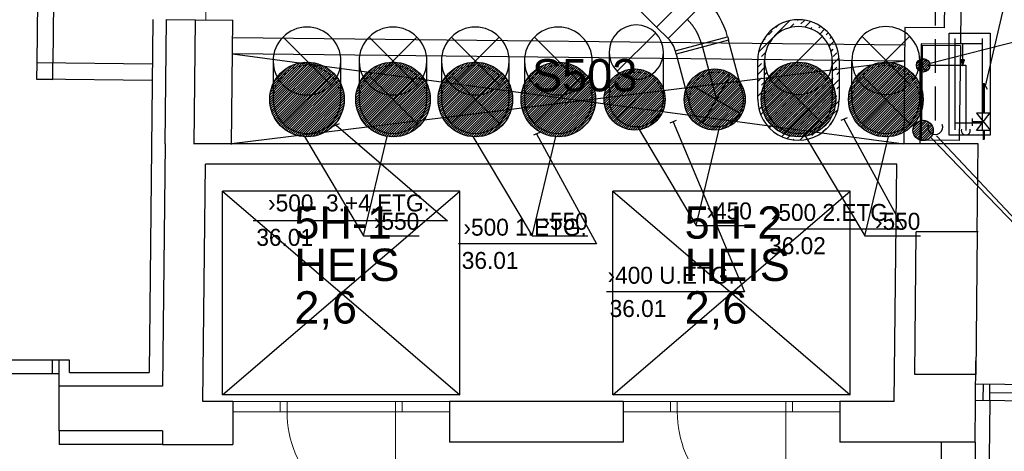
# Model space of a CAD drawing. Header units: millimetres. Extents: x 0 to 83248, y 0 to 52411.
# Tile 47 of 63: x 48700 to 55965, y 20663 to 23843. Entities that reach past the tile are written whole.
import ezdxf
from ezdxf.enums import TextEntityAlignment as Align

# ---------------------------------------------------------------- set-up
doc = ezdxf.new("R2010")
doc.units = ezdxf.units.MM
doc.header["$LTSCALE"] = 50
doc.header["$MEASUREMENT"] = 0
doc.header["$PDMODE"] = 1
for name, pattern in [('2V-CENT', [23, 20, -1.5, 0, -1.5]), ('V-GOMD', [0.8, 0.4, -0.4]), ('V-KV', [2, 1, 1]), ('V-SPV', [7, 5, -1, 0, -1])]:
    doc.linetypes.add(name, pattern=pattern)
doc.layers.get('0').update_dxf_attribs({"linetype": 'CONTINUOUS'})
doc.layers.get('DEFPOINTS').update_dxf_attribs({"linetype": 'CONTINUOUS'})
for name, color, linetype in [('20605A200D001$0$832 Rominfo', 7, 'CONTINUOUS'), ('20605A200D001$0$A12-HEL1', 251, 'CONTINUOUS'), ('20605A200D001$0$A12-HEL2', 251, 'CONTINUOUS'), ('20605A200D001$0$A12-HEL3', 251, 'CONTINUOUS'), ('20605A200D001$0$A12-HEL4', 251, 'CONTINUOUS'), ('20605A200D001$0$A23-HEL1', 251, 'CONTINUOUS'), ('20605A200D001$0$A23-HEL3', 251, 'CONTINUOUS'), ('20605A200D001$0$A24-HEL1', 251, 'CONTINUOUS'), ('20605A200D001$0$A24-HEL2', 251, 'CONTINUOUS'), ('UTSP', 4, 'CONTINUOUS'), ('UTSP_T', 1, 'CONTINUOUS'), ('V060-', 3, 'CONTINUOUS'), ('V061-', 1, 'CONTINUOUS'), ('V080', 1, 'CONTINUOUS'), ('V080-', 3, 'CONTINUOUS'), ('V081', 1, 'CONTINUOUS'), ('V090-', 2, 'CONTINUOUS'), ('V091', 1, 'CONTINUOUS')]:
    doc.layers.add(name, color=color, linetype=linetype)
doc.styles.add('20605A200D001$0$Arial', font='arial.ttf', dxfattribs={"height": 238.125})
doc.styles.add('FISO', font='fiso')
doc.styles.add('ISO', font='ISO')

# ---------------------------------------------------------------- blocks, each defined once
blk = doc.blocks.new('TLC90', base_point=(0, 4))
at = {"color": 1}
for p, q in [((-0.346, 4.346), (0.346, 3.654)), ((-0.346, 3.654), (0.346, 4.346))]:
    blk.add_line(p, q, dxfattribs=at)
blk = doc.blocks.new('FLC90', base_point=(0, 5))
at = {"color": 1}
blk.add_line((-0.346, 4.654), (0.346, 5.346), dxfattribs=at)
blk = doc.blocks.new('CBOJ90_NB', base_point=(86107.402, 31352.24))
at = {"color": 0, "linetype": 'ByBlock'}
blk.add_line((86106.402, 31352.24), (86107.402, 31352.24), dxfattribs=at)
blk = doc.blocks.new('FLCG90', base_point=(0, 3))
at = {"color": 1, "linetype": 'V-GOMD'}
blk.add_line((-0.346, 2.654), (0.346, 3.346), dxfattribs=at)
blk = doc.blocks.new('TLCG90', base_point=(0, 5))
at = {"color": 1, "linetype": 'V-GOMD'}
for p, q in [((-0.346, 5.346), (0.346, 4.654)), ((-0.346, 4.654), (0.346, 5.346))]:
    blk.add_line(p, q, dxfattribs=at)
blk = doc.blocks.new('A504')
at = {"color": 0}
for p, q in [((-378.8, -15.3), (375.3, -15.3)), ((-378.8, -317), (-378.8, -15.3)), ((-6.1, -73.1), (-6.1, -59.1)), ((-6.1, -59.1), (211.2, -59.1)), ((-1.8, -72.7), (-1.8, -64.7)), ((-1.8, -64.7), (211.2, -64.7)), ((339.2, -115.3), (208.5, -14.7)), ((211.2, -115), (338.4, -14.3)), ((211.2, -17.1), (211.2, -115)), ((275.8, -67.5), (275.8, -145.8)), ((338.4, -59.1), (406.9, -59.1)), ((338.4, -64.7), (408.9, -64.7)), ((339.2, -14.7), (339.2, -115.3)), ((375.3, -15.3), (375.3, -317)), ((-338.6, -72.7), (335, -72.7)), ((-298.4, -72.7), (-298.4, -273.9)), ((284.8, -72.7), (284.8, -273.9)), ((-137.3, -218.5), (-180.4, -204.6)), ((-180.4, -204.6), (-180.4, -229.7)), ((250.3, -145.8), (305.1, -145.8)), ((-338.6, -273.9), (335, -273.9)), ((-303.7, -218.5), (-137.3, -218.5)), ((-180.4, -229.7), (-137.3, -218.5)), ((375.3, -317), (-378.8, -317))]:
    blk.add_line(p, q, dxfattribs=at)
blk = doc.blocks.new('*X148')
at = {"color": 0}
for p, q in [((50544.9, 23250.5), (50824.8, 23530.5)), ((50545.1, 23268.5), (50806.9, 23530.2)), ((50545.7, 23233.7), (50841.7, 23529.7)), ((50546.7, 23287.7), (50787.6, 23528.7)), ((50547.4, 23217.7), (50857.6, 23527.9)), ((50550, 23202.6), (50872.8, 23525.4)), ((50550, 23308.7), (50766.6, 23525.4)), ((50553.2, 23188.2), (50887.2, 23522.2)), ((50555.7, 23332.1), (50743.3, 23519.7)), ((50557.1, 23174.4), (50901, 23518.3)), ((50561.5, 23161.1), (50914.2, 23513.8)), ((50565.1, 23359.1), (50716.2, 23510.3)), ((50566.5, 23148.5), (50926.9, 23508.8)), ((50572, 23136.3), (50939.1, 23503.3)), ((50578, 23124.6), (50950.8, 23497.4)), ((50582.1, 23393.9), (50681.5, 23493.2)), ((50584.4, 23113.3), (50962, 23490.9)), ((50591.3, 23102.5), (50972.8, 23484)), ((50598.6, 23092.2), (50983.2, 23476.7)), ((50606.3, 23082.2), (50993.2, 23469)), ((50614.5, 23072.6), (51002.7, 23460.9)), ((50623, 23063.5), (51011.9, 23452.4)), ((50631.9, 23054.7), (51020.6, 23443.4)), ((50641.2, 23046.4), (51029, 23434.1)), ((50651, 23038.5), (51036.9, 23424.4)), ((50661.1, 23030.9), (51044.4, 23414.2)), ((50671.7, 23023.8), (51051.5, 23403.6)), ((50682.7, 23017.2), (51058.2, 23392.6)), ((50694.2, 23010.9), (51064.4, 23381.2)), ((50706.1, 23005.2), (51070.2, 23369.3)), ((50718.5, 22999.9), (51075.5, 23356.9)), ((50731.4, 22995.1), (51080.2, 23344)), ((50744.9, 22990.9), (51084.4, 23330.5)), ((50759, 22987.4), (51088, 23316.4)), ((50773.7, 22984.4), (51090.9, 23301.6)), ((50789.2, 22982.3), (51093.1, 23286.1)), ((50805.6, 22980.9), (51094.4, 23269.8)), ((50822.9, 22980.6), (51094.8, 23252.5)), ((50841.4, 22981.4), (51094, 23234)), ((50861.4, 22983.7), (51091.7, 23214)), ((50883.3, 22988), (51087.4, 23192)), ((50908.2, 22995.1), (51080.2, 23167.2)), ((50937.9, 23007.2), (51068.2, 23137.4)), ((50981.5, 23033.1), (51042.3, 23093.9))]:
    blk.add_line(p, q, dxfattribs=at)
blk = doc.blocks.new('*X149')
at = {"color": 0}
for p, q in [((53012.3, 23260.8), (53232, 23480.5)), ((53012.6, 23243.4), (53249.4, 23480.2)), ((53013.6, 23279.7), (53213.1, 23479.2)), ((53014, 23227.2), (53265.6, 23478.8)), ((53016.5, 23212), (53280.8, 23476.3)), ((53016.8, 23300.7), (53192.1, 23476)), ((53019.8, 23197.6), (53295.2, 23473)), ((53023.1, 23324.6), (53168.2, 23469.7)), ((53023.9, 23184), (53308.8, 23468.9)), ((53028.7, 23171.1), (53321.7, 23464.1)), ((53034.1, 23158.8), (53334, 23458.7)), ((53035.1, 23354.2), (53138.5, 23457.7)), ((53040.1, 23147.1), (53345.7, 23452.7)), ((53046.6, 23136), (53356.8, 23446.2)), ((53053.7, 23125.4), (53367.4, 23439.1)), ((53061.3, 23115.3), (53377.5, 23431.5)), ((53069.4, 23105.7), (53387.1, 23423.4)), ((53078, 23096.6), (53396.2, 23414.8)), ((53087, 23088), (53404.8, 23405.8)), ((53096.6, 23079.9), (53412.9, 23396.2)), ((53106.7, 23072.3), (53420.5, 23386.1)), ((53117.3, 23065.2), (53427.6, 23375.5)), ((53128.4, 23058.6), (53434.1, 23364.4)), ((53140, 23052.6), (53440.2, 23352.8)), ((53152.3, 23047.2), (53445.6, 23340.5)), ((53165.2, 23042.4), (53450.4, 23327.6)), ((53178.7, 23038.3), (53454.5, 23314.1)), ((53193, 23034.9), (53457.9, 23299.8)), ((53208.2, 23032.4), (53460.4, 23284.6)), ((53224.4, 23030.9), (53461.9, 23268.4)), ((53241.7, 23030.6), (53462.2, 23251.1)), ((53260.6, 23031.8), (53461, 23232.2)), ((53281.4, 23034.9), (53457.9, 23211.4)), ((53305.2, 23041.1), (53451.7, 23187.6)), ((53334.5, 23052.6), (53440.2, 23158.3)), ((53388.4, 23088.9), (53403.9, 23104.4))]:
    blk.add_line(p, q, dxfattribs=at)
blk = doc.blocks.new('*X150')
at = {"color": 0}
for p, q in [((55316.9, 23514.8), (55359.3, 23557.2)), ((55317.4, 23497.6), (55376.4, 23556.6)), ((55322, 23484.6), (55389.5, 23552)), ((55329.3, 23474.1), (55399.9, 23544.8)), ((55338.8, 23466), (55408.1, 23535.2)), ((55350.7, 23460.2), (55413.9, 23523.3)), ((55365.9, 23457.7), (55416.4, 23508.2)), ((55388.9, 23463), (55411, 23485.2))]:
    blk.add_line(p, q, dxfattribs=at)
blk = doc.blocks.new('*X151')
at = {"color": 0}
for p, q in [((55291.4, 23029.7), (55364, 23102.2)), ((55292.7, 23013.3), (55380.4, 23100.9)), ((55295.3, 23051.3), (55342.4, 23098.3)), ((55296.7, 22999.6), (55394.1, 23097)), ((55302.6, 22987.8), (55405.8, 23091)), ((55310.1, 22977.7), (55416, 23083.5)), ((55319.1, 22969), (55424.6, 23074.5)), ((55329.7, 22961.9), (55431.8, 23064)), ((55341.9, 22956.4), (55437.3, 23051.8)), ((55356.1, 22953), (55440.7, 23037.5)), ((55373.4, 22952.6), (55441.1, 23020.2)), ((55397.6, 22959), (55434.6, 22996.1))]:
    blk.add_line(p, q, dxfattribs=at)
blk = doc.blocks.new('CBOJ90_UB', base_point=(86107.592, 31354.077))
at = {"color": 0, "linetype": 'ByBlock'}
blk.add_line((86106.592, 31354.077), (86107.592, 31354.077), dxfattribs=at)
blk = doc.blocks.new('C90', base_point=(16233, 22618))
at = {"color": 0, "linetype": 'ByBlock'}
blk.add_circle((16233, 22618), 0.5, dxfattribs=at)
blk = doc.blocks.new('KBOJ90_UB', base_point=(86107.592, 31354.077))
at = {"color": 0, "linetype": 'ByBlock'}
for p, q in [((86107.592, 31354.577), (86106.592, 31354.577)), ((86106.592, 31354.577), (86106.592, 31353.577)), ((86106.592, 31353.577), (86107.592, 31353.577))]:
    blk.add_line(p, q, dxfattribs=at)
blk.add_blockref('C90', (86107.592, 31354.077), dxfattribs=at)
blk = doc.blocks.new('3BOJ90_UB', base_point=(86107.592, 31354.077))
blk.add_point((86106.592, 31354.077))
at = {"color": 0, "linetype": 'ByBlock'}
blk.add_blockref('KBOJ90_UB', (86107.592, 31354.077), dxfattribs=at)
at = {"color": 1, "linetype": '2V-CENT'}
blk.add_blockref('CBOJ90_UB', (86107.592, 31354.077), dxfattribs=at)
at = {"style": 'ISO', "flags": 3}
blk.add_attdef('0', (86107.592, 31354.077), '', height=1, dxfattribs=at)
blk = doc.blocks.new('CBOJ30_P', base_point=(16231.268, 22619))
at = {"color": 0, "linetype": 'ByBlock'}
blk.add_arc((16231, 22620), 1, 270, 300, dxfattribs=at)
blk = doc.blocks.new('KBOJ30_P', base_point=(16231.268, 22619))
at = {"color": 0, "linetype": 'ByBlock'}
for p, q in [((16231.25, 22619.567), (16231.75, 22618.701)), ((16231, 22619.5), (16231, 22618.5))]:
    blk.add_line(p, q, dxfattribs=at)
for radius in [0.5, 1.5]:
    blk.add_arc((16231, 22620), radius, 270, 300, dxfattribs=at)
blk = doc.blocks.new('3BOJ30_P', base_point=(16231.268, 22619))
for p in [(16231, 22619), (16231.5, 22619.134)]:
    blk.add_point(p)
at = {"color": 0, "linetype": 'ByBlock'}
blk.add_blockref('KBOJ30_P', (16231.268, 22619), dxfattribs=at)
at = {"color": 1, "linetype": '2V-CENT'}
blk.add_blockref('CBOJ30_P', (16231.268, 22619), dxfattribs=at)
at = {"style": 'ISO', "flags": 3}
blk.add_attdef('0', (16231.268, 22619), '', height=1, dxfattribs=at)
blk = doc.blocks.new('*X307')
at = {"color": 0}
for p, q in [((54152.9, 23605.9), (54383.6, 23836.5)), ((54438.4, 23838.3), (54443.2, 23843.2)), ((54464.9, 23811.8), (54491.4, 23838.3)), ((54226.3, 23732.3), (54252.8, 23758.8)), ((54279.3, 23785.3), (54297.9, 23803.9)), ((54385.8, 23785.7), (54411.9, 23811.8)), ((54494.6, 23788.5), (54535.6, 23829.5)), ((54535.7, 23776.6), (54544.4, 23785.3)), ((54571, 23811.8), (54573.8, 23814.7)), ((54597.5, 23785.3), (54608, 23795.8)), ((54603.1, 23737.9), (54638.6, 23773.4)), ((54185.5, 23691.5), (54199.7, 23705.8)), ((54650.5, 23732.3), (54665.8, 23747.6)), ((54677, 23705.8), (54689.7, 23718.4)), ((54672.9, 23648.6), (54710.2, 23685.8)), ((54687.2, 23609.9), (54703.5, 23626.2)), ((54146.3, 23546.2), (54146.7, 23546.7)), ((54173.2, 23573.2), (54199.7, 23599.7)), ((54694.1, 23510.7), (54745.6, 23562.2)), ((54703.5, 23573.2), (54730.1, 23599.7)), ((54146.3, 23440.1), (54201, 23494.9)), ((54146.7, 23493.6), (54173.2, 23520.1)), ((54703.5, 23467.1), (54730.1, 23493.6)), ((54146.7, 23387.6), (54173.2, 23414.1)), ((54199.7, 23440.6), (54212.8, 23453.7)), ((54226.3, 23414.1), (54230, 23417.8)), ((54324.1, 22981.6), (54746.3, 23403.7)), ((54671.8, 23435.4), (54677, 23440.6)), ((54677, 23387.6), (54703.5, 23414.1)), ((54730.1, 23440.6), (54746.3, 23456.8)), ((54146.3, 23281), (54251.6, 23386.3)), ((54146.3, 23334.1), (54146.7, 23334.5)), ((54173.2, 23361), (54199.7, 23387.6)), ((54226.3, 23308), (54252.8, 23334.5)), ((54305.8, 23334.5), (54306.9, 23335.6)), ((54624, 23334.5), (54650.5, 23361)), ((54730.1, 23334.5), (54746.3, 23350.7)), ((54167.9, 23143.6), (54340.8, 23316.5)), ((54173.2, 23255), (54199.7, 23281.5)), ((54199.7, 23228.5), (54226.3, 23255)), ((54230.5, 23047.1), (54478.7, 23295.3)), ((54252.8, 23281.5), (54279.3, 23308)), ((54305.8, 23228.5), (54332.3, 23255)), ((54358.8, 23281.5), (54379.6, 23302.2)), ((54385.4, 23255), (54411.9, 23281.5)), ((54491.4, 23255), (54517.9, 23281.5)), ((54517.9, 23228.5), (54544.4, 23255)), ((54544.4, 23308), (54554, 23317.6)), ((54571, 23281.5), (54597.5, 23308)), ((54624, 23228.5), (54650.5, 23255)), ((54677, 23281.5), (54703.5, 23308)), ((54703.5, 23255), (54730.1, 23281.5)), ((54155, 23183.7), (54173.2, 23201.9)), ((54252.8, 23175.4), (54279.3, 23201.9)), ((54332.3, 23201.9), (54358.8, 23228.5)), ((54438.4, 23201.9), (54464.9, 23228.5)), ((54457.4, 22955.8), (54746, 23244.4)), ((54464.9, 23175.4), (54491.4, 23201.9)), ((54571, 23175.4), (54597.5, 23201.9)), ((54650.5, 23201.9), (54677, 23228.5)), ((54199.7, 23122.4), (54226.3, 23148.9)), ((54226.3, 23095.9), (54252.8, 23122.4)), ((54279.3, 23148.9), (54305.8, 23175.4)), ((54332.3, 23095.9), (54358.8, 23122.4)), ((54385.4, 23148.9), (54411.9, 23175.4)), ((54411.9, 23122.4), (54438.4, 23148.9)), ((54517.9, 23122.4), (54544.4, 23148.9)), ((54544.4, 23095.9), (54571, 23122.4)), ((54597.5, 23148.9), (54624, 23175.4)), ((54650.5, 23095.9), (54677, 23122.4)), ((54703.5, 23148.9), (54730.1, 23175.4)), ((54279.3, 23042.8), (54305.8, 23069.4)), ((54305.8, 23016.3), (54332.3, 23042.8)), ((54358.8, 23069.4), (54385.4, 23095.9)), ((54411.9, 23016.3), (54438.4, 23042.8)), ((54464.9, 23069.4), (54491.4, 23095.9)), ((54491.4, 23042.8), (54517.9, 23069.4)), ((54597.5, 23042.8), (54624, 23069.4)), ((54624, 23016.3), (54650.5, 23042.8)), ((54677, 23069.4), (54693.9, 23086.2)), ((54362.9, 22967.4), (54385.4, 22989.8)), ((54406.7, 22958.2), (54411.9, 22963.3)), ((54438.4, 22989.8), (54464.9, 23016.3)), ((54544.4, 22989.8), (54571, 23016.3))]:
    blk.add_line(p, q, dxfattribs=at)
blk = doc.blocks.new('20605A200D001')
at = {"layer": '20605A200D001$0$A12-HEL1', "color": 7, "linetype": 'Continuous', "lineweight": 0}
for points in [[(65559.7, 23110.7), (65542.3, 21510.8)], [(65742, 18698.4), (67342, 18698.4)], [(66092, 18698.4), (66092, 18623.4)], [(66142, 18698.4), (66142, 18623.4)], [(66942, 18698.4), (66942, 18623.4)], [(66992, 18698.4), (66992, 18623.4)], [(68622, 18698.4), (70222, 18698.4)], [(68972, 18698.4), (68972, 18623.4)], [(69022, 18698.4), (69022, 18623.4)], [(69822.1, 18698.4), (69822.1, 18623.4)], [(69872, 18698.4), (69872, 18623.4)], [(65742, 18623.4), (67342, 18623.4)], [(66942, 18623.4), (66942, 17823.4)], [(68622, 18623.4), (70222, 18623.4)], [(69822.1, 18623.4), (69822.1, 17823.4)]]:
    blk.add_lwpolyline(points, dxfattribs=at)
for centre in [(66942, 18623.4), (69822, 18623.4)]:
    blk.add_arc(centre, 800, 179.99991, 270, dxfattribs=at)
at = {"layer": '20605A200D001$0$A12-HEL2', "color": 7}
for points in [[(65666.1, 18748.4), (67416.6, 20248.4)], [(65666.1, 20248.4), (67416.6, 18748.4)], [(67416.6, 20248.4), (65666.1, 20248.4)], [(65666.1, 18748.4), (65666.1, 20248.4)], [(67416.6, 18748.4), (67416.6, 20248.4)], [(68546.6, 18748.4), (70296.6, 20248.4)], [(68546.6, 20248.4), (70296.6, 18748.4)], [(70296.6, 20248.4), (68546.6, 20248.4)], [(68546.6, 18748.4), (68546.6, 20248.4)], [(70296.6, 18748.4), (70296.6, 20248.4)], [(67416.6, 18748.4), (65666.1, 18748.4)], [(70296.6, 18748.4), (68546.6, 18748.4)]]:
    blk.add_lwpolyline(points, dxfattribs=at)
at = {"layer": '20605A200D001$0$A12-HEL3', "color": 7}
for points in [[(65467.3, 21511.6), (65742.2, 21508.6)], [(65732.3, 20593.1), (65742.2, 21508.6)], [(71235.6, 19948.4), (71224.1, 18898.4)], [(64460.8, 18483.4), (64460.8, 18383.4)], [(65222.8, 18383.4), (64460.8, 18383.4)]]:
    blk.add_lwpolyline(points, dxfattribs=at)
at = {"layer": '20605A200D001$0$A12-HEL4', "color": 7}
for points in [[(65242.3, 20598.4), (65252.3, 21514)], [(65252.3, 21514), (65467.3, 21511.6)], [(65457.3, 20596.1), (65467.3, 21511.6)], [(65241.7, 20598.4), (65222.7, 18813.4)], [(71242.6, 20597.9), (65457.3, 20598.4)], [(71235.6, 19948.4), (71242.6, 20597.9)], [(65521.6, 18698.4), (65540.7, 20448.4)], [(70641, 20448.4), (65540.7, 20448.4)], [(70621.9, 18698.4), (70641, 20448.4)], [(70774.1, 18898.4), (70785.5, 19948.4)], [(71241, 19948.4), (70785.5, 19948.4)], [(71218.7, 18398.4), (71225.2, 18998.4)], [(71224.1, 18898.4), (70774.1, 18898.4)], [(64460.8, 18483.4), (64460.8, 18813.4)], [(65222.8, 18813.4), (64460.8, 18813.4)], [(65742, 18698.4), (65521.6, 18698.4)], [(65742, 18698.4), (65742, 18383.4)], [(68622, 18698.4), (67342, 18698.4)], [(67342, 18698.4), (67342, 18398.4)], [(68622, 18698.4), (68622, 18398.4)], [(70222, 18698.4), (70222, 18398.4)], [(70621.9, 18698.4), (70222, 18698.4)], [(65222.8, 18483.4), (64460.8, 18483.4)], [(65222.8, 18483.4), (65222.8, 18383.4)], [(65222.8, 18383.4), (65742, 18383.4)], [(68622, 18398.4), (67342, 18398.4)], [(71218.7, 18398.4), (70221, 18398.4)], [(70968.7, 18398.4), (70968.7, 15928.4)], [(71218.7, 18398.4), (71218.7, 15928.4)]]:
    blk.add_lwpolyline(points, dxfattribs=at)
at = {"layer": '20605A200D001$0$A23-HEL1', "color": 7}
for points in [[(64553, 44873), (64294.7, 21194.4)], [(64673, 44871.7), (64414.7, 21193.1)], [(65148.7, 21185.1), (64294.7, 21194.4)], [(65147.4, 21065.1), (64293.4, 21074.4)], [(64460.8, 19003.4), (62860.8, 19003.4)], [(64410.8, 18903.4), (64410.8, 19003.4)], [(64460.8, 18903.4), (62860.8, 18903.4)]]:
    blk.add_lwpolyline(points, dxfattribs=at)
at = {"layer": '20605A200D001$0$A23-HEL3', "color": 7}
for points in [[(65152.3, 21515), (65123.9, 18913.4)], [(64460.8, 18813.4), (64460.8, 19003.4)], [(64535.8, 19003.4), (64460.8, 19003.4)], [(64535.8, 18913.4), (64535.8, 19003.4)], [(64535.8, 18913.4), (65123.9, 18913.4)]]:
    blk.add_lwpolyline(points, dxfattribs=at)
blk.add_lwpolyline([(64293.4, 21074.4), (64413.4, 21073.1), (64414.7, 21193.1), (64294.7, 21194.4)], close=True, dxfattribs=at)
at = {"layer": '20605A200D001$0$A24-HEL1', "color": 7}
blk.add_lwpolyline([(71110.5, 21321.8), (71102.9, 20621.8), (70822.9, 20624.9), (70830.5, 21324.8)], close=True, dxfattribs=at)
for points in [[(65739.5, 21260.4), (70692.6, 20598)], [(70699.2, 21206.3), (65732.3, 20598.4)], [(72732.9, 18810.1), (71223.3, 18826.6)], [(71278.2, 18826), (71276.9, 18706)], [(71326.9, 18705.5), (71328.2, 18825.5)], [(71327.5, 18765.5), (72627.4, 18751.3)], [(72737.9, 18690.1), (71222, 18706.6)], [(71326.9, 18705.5), (71317.6, 17855.5)]]:
    blk.add_lwpolyline(points, dxfattribs=at)
blk.add_arc((71326.9, 18705.5), 850, 269.37526, 359.3758, dxfattribs=at)
at = {"layer": '20605A200D001$0$A24-HEL2', "color": 7}
for points in [[(71002.3, 22406.2), (70992, 21453.1)], [(71122.3, 22404.9), (71110.6, 21331.8)], [(70702, 21456.3), (70692.6, 20598)], [(70992, 21453.1), (70702, 21456.3)], [(70700.6, 21326.3), (65740.8, 21380.4)], [(70820.7, 21335), (70812.6, 20598)], [(71110.6, 21331.8), (70820.7, 21335)], [(70699.2, 21206.3), (65739.5, 21260.4)]]:
    blk.add_lwpolyline(points, dxfattribs=at)
at = {"layer": '20605A200D001$0$832 Rominfo', "color": 7, "style": '20605A200D001$0$Arial'}
for s, p in [('S503', (67950, 20984.3)), ('5H-1', (66195.9, 19899.2)), ('5H-2', (69075.9, 19899.2)), ('HEIS', (66195.9, 19587.7)), ('HEIS', (69075.9, 19587.7)), ('2,6', (66195.9, 19273.7)), ('2,6', (69075.9, 19273.7))]:
    blk.add_text(s, height=238.12, dxfattribs=at).set_placement(p)

msp = doc.modelspace()

# ---------------------------------------------------------------- linework, layer by layer
at = {"layer": 'DEFPOINTS', "color": 0, "linetype": 'ByBlock'}
msp.add_point((50819.81, 23255.55), dxfattribs=at)
at = {"layer": 'UTSP'}
for centre, radius in [((55366.39, 23507.66), 50), ((50819.81, 23255.55), 275), ((51454.54, 23255.55), 275), ((52062.04, 23255.55), 275), ((52674.35, 23255.55), 275), ((53237.25, 23255.55), 225), ((53828.58, 23255.55), 225), ((54446.25, 23255.55), 275), ((55091.24, 23255.55), 275), ((55366.39, 23027.25), 75)]:
    msp.add_circle(centre, radius, dxfattribs=at)
at = {"layer": 'UTSP_T'}
for p, q in [((55408.39, 23520.85), (56124.19, 23701.79)), ((53255.23, 23058.51), (53691.58, 22328)), ((53691.58, 22328), (53866.11, 23058.51)), ((50800.8, 22982.19), (51237.14, 22251.68)), ((51237.14, 22251.68), (51411.68, 22982.19)), ((52044.38, 22982.19), (52480.72, 22251.68)), ((52480.72, 22251.68), (52655.26, 22982.19)), ((54498.81, 22982.19), (54935.16, 22251.68)), ((54935.16, 22251.68), (55109.69, 22982.19)), ((55422.12, 22974.62), (56124.19, 22251.68)), ((53691.58, 22328), (54102.76, 22328)), ((51237.14, 22251.68), (51648.33, 22251.68)), ((52480.72, 22251.68), (52891.91, 22251.68)), ((54935.16, 22251.68), (55346.34, 22251.68))]:
    msp.add_line(p, q, dxfattribs=at)
at = {"layer": 'V060-', "linetype": 'Continuous'}
for p, q in [((53486.59, 23702.69), (53398.65, 23789.31)), ((53924.35, 23717.83), (53930.82, 23693.68)), ((53544.45, 23590.15), (53537.98, 23614.3))]:
    msp.add_line(p, q, dxfattribs=at)
at = {"layer": 'V060-', "linetype": 'ByBlock'}
for p, q in [((53930.82, 23693.68), (53544.45, 23590.15)), ((54034.35, 23307.31), (53930.82, 23693.68)), ((51069.81, 23255.55), (51069.81, 23542.55)), ((52924.35, 23255.55), (52924.35, 23541.94)), ((53049.83, 23604.52), (53049.84, 23255.55)), ((53449.84, 23255.55), (53449.83, 23604.52)), ((53544.45, 23590.15), (53647.98, 23203.78)), ((54196.25, 23255.55), (54196.25, 23543.17)), ((54696.25, 23543.17), (54696.25, 23255.55)), ((54841.24, 23255.55), (54841.24, 23543.17)), ((55341.24, 23543.17), (55341.24, 23255.55)), ((50569.81, 23539.38), (50569.81, 23255.55)), ((51204.54, 23539.38), (51204.54, 23255.55)), ((51704.54, 23255.55), (51704.54, 23532)), ((51812.04, 23539.38), (51812.04, 23255.55)), ((52312.04, 23255.55), (52312.04, 23536.97)), ((52424.35, 23539.38), (52424.35, 23255.55))]:
    msp.add_line(p, q, dxfattribs=at)
at = {"layer": 'V060-', "color": 1, "linetype": '2V-CENT'}
msp.add_line((53731.16, 23666.07), (53737.64, 23641.92), dxfattribs=at)
at = {"layer": 'V060-', "color": 1, "linetype": 'ByBlock'}
for p, q in [((54146.25, 23255.55), (54146.25, 23543.17)), ((54746.25, 23543.17), (54746.25, 23255.55))]:
    msp.add_line(p, q, dxfattribs=at)
for centre, start, end in [((54446.25, 23543.17), 0.00007, 180.00007), ((54446.25, 23255.55), 180.00007, 360.00007)]:
    msp.add_arc(centre, 300, start, end, dxfattribs=at)
at = {"layer": 'V060-', "linetype": 'ByBlock'}
for centre, radius, start, end in [((50819.81, 23538.7), 250, 359.99993, 539.99993), ((51454.54, 23538.7), 250, 359.99993, 539.99993), ((52062.04, 23538.7), 250, 359.99993, 539.99993), ((52674.35, 23538.7), 250, 359.99993, 539.99993), ((53249.83, 23604.52), 200, 359.99993, 539.99993), ((54446.25, 23543.17), 250, 0.00007, 180.00007), ((55091.24, 23543.17), 250, 0.00007, 180.00007), ((53249.83, 23604.52), 200, 179.99993, 359.99993), ((54446.25, 23543.17), 250, 180.00007, 360.00007), ((55091.24, 23543.17), 250, 180.00007, 360.00007), ((50819.81, 23538.7), 250, 179.99993, 359.99993), ((51454.54, 23538.7), 250, 179.99993, 359.99993), ((52062.04, 23538.7), 250, 179.99993, 359.99993), ((52674.35, 23538.7), 250, 179.99993, 359.99993), ((50819.81, 23255.55), 250, 179.99993, 359.99993), ((51454.54, 23255.55), 250, 179.99993, 359.99993), ((52062.04, 23255.55), 250, 179.99993, 359.99993), ((52674.35, 23255.55), 250, 179.99993, 359.99993), ((53249.83, 23255.55), 200, 179.99993, 359.99993), ((53841.16, 23255.55), 200, 194.99993, 374.99993), ((54446.25, 23255.55), 250, 180.00007, 360.00007), ((55091.24, 23255.55), 250, 180.00007, 360.00007)]:
    msp.add_arc(centre, radius, start, end, dxfattribs=at)
at = {"layer": 'V060-', "linetype": 'V-GOMD'}
for centre, radius, start, end in [((50819.81, 23255.55), 250, 359.99993, 539.99993), ((51454.54, 23255.55), 250, 359.99993, 539.99993), ((52062.04, 23255.55), 250, 359.99993, 539.99993), ((52674.35, 23255.55), 250, 359.99993, 539.99993), ((54446.25, 23255.55), 250, 0.00007, 180.00007), ((55091.24, 23255.55), 250, 0.00007, 180.00007), ((53249.83, 23255.55), 200, 359.99993, 539.99993), ((53841.16, 23255.55), 200, 14.99993, 194.99993)]:
    msp.add_arc(centre, radius, start, end, dxfattribs=at)
at = {"layer": 'V061-'}
for p, q in [((54805.03, 23120.51), (54759.16, 23100.62)), ((54782.1, 23110.56), (55225.1, 22300.52)), ((51057.06, 23075.66), (51011.19, 23055.77)), ((51034.13, 23065.72), (51856.01, 22361.93)), ((53543.65, 23100.49), (53497.78, 23080.59)), ((53520.71, 23090.54), (54048.32, 21837.59)), ((52536.98, 23011.91), (52491.11, 22992.01)), ((52514.04, 23001.96), (52957.05, 22191.92)), ((51856.01, 22361.93), (50422.93, 22361.93)), ((55225.1, 22300.52), (54206.63, 22300.52)), ((52957.05, 22191.92), (51938.58, 22191.92)), ((54048.32, 21837.59), (53029.85, 21837.59))]:
    msp.add_line(p, q, dxfattribs=at)
at = {"layer": 'V080-', "linetype": 'V-KV'}
for p, q in [((55392.61, 23507.66), (55681.3, 23507.66)), ((55681.3, 23507.66), (55681.3, 23027.36))]:
    msp.add_line(p, q, dxfattribs=at)
at = {"layer": 'V080-', "color": 1}
for centre, start, end in [((55392.61, 23507.66), 71.528039, 288.471961), ((55681.3, 23027.36), 161.528039, 378.471961)]:
    msp.add_arc(centre, 33, start, end, dxfattribs=at)
at = {"layer": 'V081'}
for p, q in [((55825.77, 23354.25), (56096.06, 24514.82)), ((55813.27, 23375.9), (55838.27, 23332.6))]:
    msp.add_line(p, q, dxfattribs=at)
at = {"layer": 'V090-', "linetype": 'V-SPV'}
msp.add_line((55455.73, 32803.64), (55455.73, 23052.56), dxfattribs=at)
at = {"layer": 'V090-', "color": 1}
msp.add_arc((55455.73, 23052.56), 55, 161.528039, 378.471961, dxfattribs=at)
at = {"layer": 'V091'}
msp.add_line((56189.97, 22216.81), (55465.36, 22986.56), dxfattribs=at)

# ---------------------------------------------------------------- block references
at = {"layer": 'UTSP'}
for name, p in [('*X150', (0, 0)), ('*X148', (0, 0)), ('*X148', (634.72, 0)), ('*X148', (1242.23, 0)), ('*X148', (1854.54, 0)), ('*X149', (0, 0)), ('*X149', (591.33, 0)), ('*X148', (3626.44, 0)), ('*X148', (4271.43, 0)), ('*X151', (0, 0))]:
    msp.add_blockref(name, p, dxfattribs=at)
at = {"layer": 'V060-'}
msp.add_blockref('20605A200D001', (-15469.5, 2330.58), dxfattribs=at)
at = {"layer": 'V060-', "linetype": 'Continuous', "xscale": 400, "yscale": 400, "zscale": 400}
for name, p, rotation in [('3BOJ90_UB', (53257.23, 24213.58), 135), ('3BOJ30_P', (53702.73, 23769.38), 105)]:
    msp.add_blockref(name, p, dxfattribs=dict(at, rotation=rotation))
at = {"layer": 'V060-', "color": 1}
msp.add_blockref('*X307', (0, 0), dxfattribs=at)
at = {"layer": 'V060-'}
for name, p, xscale, yscale, zscale in [('FLC90', (50819.81, 23538.7), -500, 500, 500), ('TLC90', (51454.54, 23538.7), -500, 500, 500), ('TLC90', (52062.04, 23538.7), -500, 500, 500), ('FLC90', (52674.35, 23538.7), -500, 500, 500), ('FLC90', (53249.83, 23604.52), 400, 400, 400), ('FLC90', (54446.25, 23543.17), 500, 500, 500), ('TLC90', (55091.24, 23543.17), 500, 500, 500), ('FLCG90', (50819.81, 23255.55), 500, 500, 500), ('TLCG90', (51454.54, 23255.55), 500, 500, 500), ('TLCG90', (52062.04, 23255.55), 500, 500, 500), ('FLCG90', (52674.35, 23255.55), 500, 500, 500), ('FLCG90', (54446.25, 23255.55), -500, 500, 500), ('TLCG90', (55091.24, 23255.55), -500, 500, 500), ('FLCG90', (53249.84, 23255.55), 400, 400, 400)]:
    msp.add_blockref(name, p, dxfattribs=dict(at, xscale=xscale, yscale=yscale, zscale=zscale))
at = {"layer": 'V060-', "color": 1, "linetype": '2V-CENT', "xscale": 400, "yscale": 400, "zscale": 400}
for p, rotation in [((53841.16, 23255.55), 285), ((55599.13, 23255.55), 270)]:
    msp.add_blockref('CBOJ90_NB', p, dxfattribs=dict(at, rotation=rotation))
at = {"layer": 'V060-', "xscale": 400, "yscale": 400, "zscale": 400, "rotation": 15}
msp.add_blockref('TLCG90', (53841.16, 23255.55), dxfattribs=at)
at = {"layer": 'V080', "rotation": 270}
msp.add_blockref('A504', (55875.19, 23366.6), dxfattribs=at)

# ---------------------------------------------------------------- texts
at = {"layer": 'UTSP_T', "color": 1, "style": 'FISO'}
for s, p in [('›450', (53767.94, 22371.61)), ('›550', (51313.5, 22295.29)), ('›550', (52557.08, 22295.29)), ('›550', (55011.52, 22295.29))]:
    msp.add_text(s, height=125, dxfattribs=at).set_placement(p)
at = {"layer": 'V061-', "color": 1, "style": 'FISO'}
for s, p in [('›500  3.+4.ETG.', (51726.73, 22430.83)), ('›500 2.ETG.', (55152.95, 22360.52)), ('›500 1.ETG.', (52884.89, 22251.92)), ('36.01', (50864.53, 22176.93)), ('36.02', (54648.23, 22115.52)), ('36.01', (52380.18, 22006.92)), ('›400 U.ETG.', (53976.16, 21897.59)), ('36.01', (53471.45, 21652.59))]:
    msp.add_text(s, height=125, dxfattribs=at).set_placement(p, align=Align.RIGHT)

doc.saveas('drawing.dxf')
